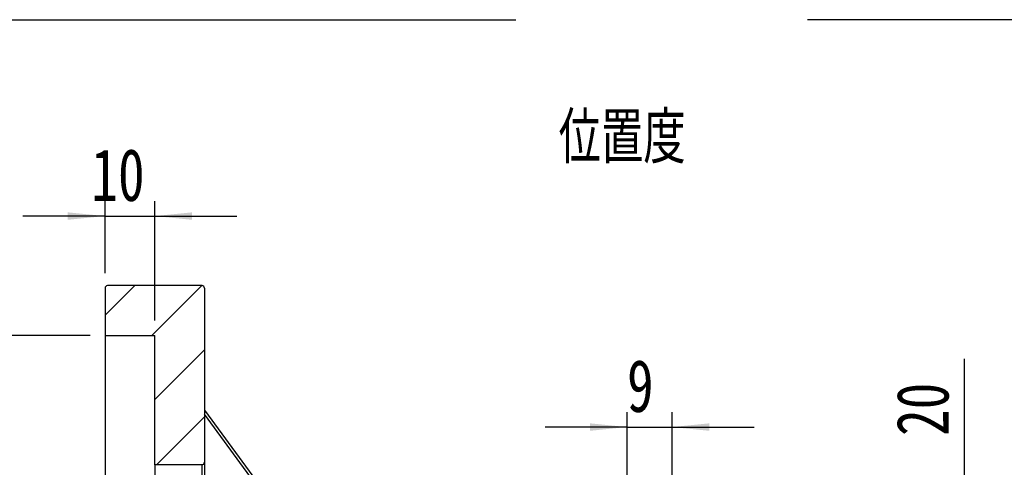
# Model space of a CAD drawing. Header units: millimetres. Extents: x 36 to 282, y 15 to 192.
# Tile 5 of 8: x 182 to 248, y 65 to 95. Entities that reach past the tile are written whole.
import ezdxf

# ---------------------------------------------------------------- set-up
doc = ezdxf.new("R2010")
doc.units = ezdxf.units.MM
doc.layers.add('FORMAT', color=7, linetype='Continuous')
doc.styles.add('SLDTEXTSTYLE0', font='TXT', dxfattribs={"width": 0.75})
doc.styles.add('SLDTEXTSTYLE1', font='TXT', dxfattribs={"width": 0.75, "bigfont": 'bigfont'})
doc.dimstyles.new('SLDDIMSTYLE2', dxfattribs={"dimtxt": 3.5, "dimasz": 2.5, "dimexe": 0, "dimexo": 0.0625, "dimgap": 0.875, "dimtad": 1, "dimlfac": 3, "dimrnd": 1e-09, "dimzin": 12, "dimdsep": 46, "dimtxsty": 'SLDTEXTSTYLE0', "dimsah": 1, "dimcen": 0.09, "dimadec": 0, "dimazin": 3, "dimtfac": 1, "dimtofl": 0, "dimtmove": 0, "dimatfit": 3, "dimfxl": 1, "dimfrac": 2, "dimtolj": 1, "dimtzin": 12, "dimarcsym": 0})
doc.dimstyles.new('SLDDIMSTYLE6', dxfattribs={"dimtxt": 3.5, "dimasz": 2.5, "dimexe": 0, "dimexo": 0.0625, "dimgap": 0.875, "dimtad": 1, "dimlfac": 3, "dimrnd": 1e-09, "dimzin": 12, "dimdsep": 46, "dimtxsty": 'SLDTEXTSTYLE0', "dimsah": 1, "dimcen": 0.09, "dimadec": 0, "dimazin": 3, "dimtfac": 1, "dimtmove": 0, "dimatfit": 0, "dimfxl": 1, "dimfrac": 2, "dimtolj": 1, "dimtzin": 12, "dimarcsym": 0})
doc.dimstyles.new('SLDDIMSTYLE7', dxfattribs={"dimtxt": 3.5, "dimasz": 2.5, "dimexe": 0, "dimexo": 0.0625, "dimgap": 0.875, "dimtad": 1, "dimlfac": 3, "dimrnd": 1e-09, "dimzin": 12, "dimdsep": 46, "dimtxsty": 'SLDTEXTSTYLE0', "dimsah": 1, "dimcen": 0.09, "dimadec": 0, "dimazin": 3, "dimtfac": 1, "dimtofl": 0, "dimtmove": 0, "dimatfit": 3, "dimfxl": 1, "dimfrac": 2, "dimtolj": 1, "dimarcsym": 0})

# ---------------------------------------------------------------- blocks, each defined once
blk = doc.blocks.new('_D_11')
at = {"layer": 'FORMAT', "color": 7}
for p, q in [((187.66, 78.228), (187.66, 83.052)), ((190.993, 75.062), (190.993, 83.052)), ((187.66, 82.052), (182.16, 82.052)), ((187.66, 82.052), (190.993, 82.052)), ((190.993, 82.052), (196.493, 82.052))]:
    blk.add_line(p, q, dxfattribs=at)
for points in [[(187.66, 82.052), (185.16, 82.302), (185.16, 81.802)], [(190.993, 82.052), (193.493, 81.802), (193.493, 82.302)]]:
    blk.add_solid(points, dxfattribs=at)
at = {"layer": 'FORMAT', "color": 7, "insert": (186.742, 86.564), "char_height": 3.5, "attachment_point": 1, "style": 'SLDTEXTSTYLE0'}
blk.add_mtext('10', dxfattribs=at)
blk = doc.blocks.new('_D_12')
at = {"layer": 'FORMAT', "color": 7}
for p, q in [((186.66, 74.062), (175.699, 74.062)), ((176.699, 74.062), (176.699, 37.395)), ((186.66, 37.395), (175.699, 37.395))]:
    blk.add_line(p, q, dxfattribs=at)
for points in [[(176.699, 74.062), (176.449, 71.562), (176.949, 71.562)], [(176.699, 37.395), (176.949, 39.895), (176.449, 39.895)]]:
    blk.add_solid(points, dxfattribs=at)
at = {"layer": 'FORMAT', "color": 7, "char_height": 3.5, "attachment_point": 1, "rotation": 90, "style": 'SLDTEXTSTYLE0'}
for s, insert in [('H7', (172.134, 57.547)), ('110', (172.134, 48.476)), ('%%c', (172.188, 43.197))]:
    blk.add_mtext(s, dxfattribs=dict(at, insert=insert))
blk = doc.blocks.new('_D_16')
at = {"layer": 'FORMAT', "color": 7}
for p, q in [((245.263, 59.062), (245.263, 72.496)), ((236.326, 59.062), (246.263, 59.062)), ((245.263, 59.062), (245.263, 52.395)), ((236.326, 52.395), (246.263, 52.395))]:
    blk.add_line(p, q, dxfattribs=at)
for points in [[(245.263, 59.062), (245.013, 56.562), (245.513, 56.562)], [(245.263, 52.395), (245.513, 54.895), (245.013, 54.895)]]:
    blk.add_solid(points, dxfattribs=at)
at = {"layer": 'FORMAT', "color": 7, "char_height": 3.5, "attachment_point": 1, "rotation": 90, "style": 'SLDTEXTSTYLE0'}
for s, insert in [('20', (240.697, 67.324)), ('%%c', (240.751, 62.045))]:
    blk.add_mtext(s, dxfattribs=dict(at, insert=insert))
blk = doc.blocks.new('_D_17')
at = {"layer": 'FORMAT', "color": 7}
for p, q in [((222.66, 63.895), (222.66, 68.923)), ((225.66, 64.462), (225.66, 68.923)), ((222.66, 67.923), (217.16, 67.923)), ((222.66, 67.923), (225.66, 67.923)), ((225.66, 67.923), (231.16, 67.923))]:
    blk.add_line(p, q, dxfattribs=at)
for points in [[(222.66, 67.923), (220.16, 68.173), (220.16, 67.673)], [(225.66, 67.923), (228.16, 67.673), (228.16, 68.173)]]:
    blk.add_solid(points, dxfattribs=at)
at = {"layer": 'FORMAT', "color": 7, "insert": (222.64, 72.435), "char_height": 3.5, "attachment_point": 1, "style": 'SLDTEXTSTYLE0'}
blk.add_mtext('9', dxfattribs=at)

msp = doc.modelspace()

# ---------------------------------------------------------------- hatches: boundary and pattern name
at = {"layer": 'FORMAT', "linetype": 'Continuous', "lineweight": 18}
h = msp.add_hatch(dxfattribs=at)
h.set_pattern_fill('ANSI31', color=256, style=0)
edge = h.paths.add_edge_path(flags=0)
edge.add_arc((194.1598, 77.2283), 0.1667, 0, 90)
edge.add_line((194.1598, 77.3949), (187.8264, 77.3949))
edge.add_arc((187.8264, 77.2283), 0.1667, 90, 180)
edge.add_line((187.6598, 77.2283), (187.6598, 74.0616))
edge.add_line((187.6598, 74.0616), (190.9931, 74.0616))
edge.add_line((190.9931, 74.0616), (190.9931, 65.3949))
edge.add_line((190.9931, 65.3949), (194.1598, 65.3949))
edge.add_arc((194.1598, 65.5616), 0.1667, 270, 360)
edge.add_line((194.3264, 65.5616), (194.3264, 77.2283))

# ---------------------------------------------------------------- linework, layer by layer
at = {"color": 7, "linetype": 'Continuous', "lineweight": 25}
for p, q in [((187.6598, 77.2283), (187.6598, 74.0616)), ((194.1598, 77.3949), (187.8264, 77.3949)), ((194.3264, 77.2283), (194.3264, 65.5616)), ((187.6598, 74.0616), (190.9931, 74.0616)), ((187.6598, 74.0616), (187.6598, 37.3949)), ((190.9931, 65.3949), (190.9931, 74.0616)), ((194.3264, 69.0616), (201.6598, 59.0616)), ((201.5753, 58.8949), (194.3264, 68.7798)), ((194.1598, 65.3949), (190.9931, 65.3949)), ((190.9931, 65.3949), (190.9931, 46.0616)), ((194.1598, 46.0616), (194.1598, 65.3949)), ((194.3264, 65.5616), (194.3264, 45.8949))]:
    msp.add_line(p, q, dxfattribs=at)
for centre, start, end in [((187.8264, 77.2283), 90, 180), ((194.1598, 77.2283), 0, 90), ((194.1598, 65.5616), 270, 0)]:
    msp.add_arc(centre, 0.1667, start, end, dxfattribs=at)
at = {"layer": 'FORMAT', "color": 7}
for p, q in [((176.5711, 95.2026), (215.1816, 95.2026)), ((253.4311, 95.2026), (234.7317, 95.2026))]:
    msp.add_line(p, q, dxfattribs=at)

# ---------------------------------------------------------------- texts
at = {"layer": 'FORMAT', "color": 7, "insert": (218.0585, 89.0176), "char_height": 3.439583, "attachment_point": 1, "style": 'SLDTEXTSTYLE1'}
msp.add_mtext('\\M+188CA\\M+19275\\M+19378', dxfattribs=at)

# ---------------------------------------------------------------- dimensions: what is measured, and where the dimension line sits
at = {"layer": 'FORMAT', "color": 7}
for base, p1, p2, picture, middle in [((190.9931, 82.0523), (187.6598, 77.2283), (190.9931, 74.0616), '_D_11', (189.3278, 82.0523)), ((225.6598, 67.9235), (222.6598, 62.8949), (225.6598, 63.4616), '_D_17', (223.933, 67.9235))]:
    dim = msp.add_linear_dim(base=base, p1=p1, p2=p2, dimstyle='SLDDIMSTYLE6', dxfattribs=at)
    dim.commit()
    dim.dimension.update_dxf_attribs({"geometry": picture, "text_midpoint": middle, "dimtype": 160})
for base, p1, p2, text, dimstyle, picture, middle in [((176.6993, 37.3949), (187.6598, 74.0616), (187.6598, 37.3949), '%%c<>H7', 'SLDDIMSTYLE7', '_D_12', (176.6993, 53.2497)), ((245.2626, 52.3949), (235.3264, 59.0616), (235.3264, 52.3949), '%%c<>', 'SLDDIMSTYLE2', '_D_16', (245.2626, 67.2704))]:
    dim = msp.add_linear_dim(base=base, p1=p1, p2=p2, angle=90, text=text, dimstyle=dimstyle, dxfattribs=at)
    dim.commit()
    dim.dimension.update_dxf_attribs({"geometry": picture, "text_midpoint": middle, "dimtype": 160})

doc.saveas('drawing.dxf')
